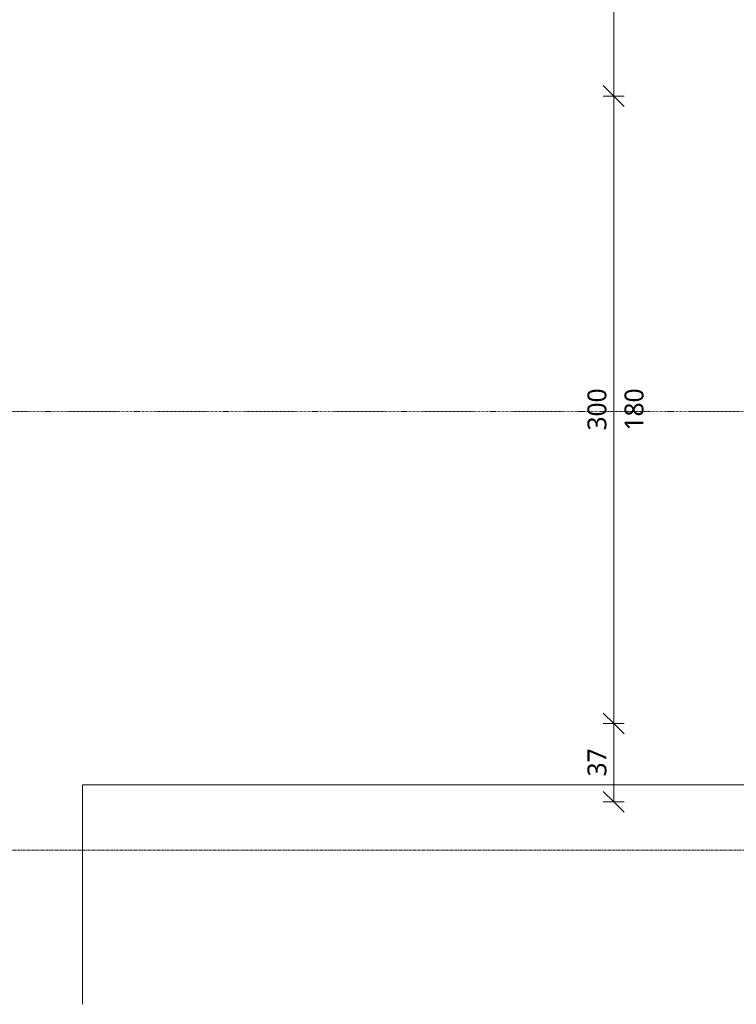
# Model space of a CAD drawing. Header units: millimetres. Extents: x -21522 to 77796, y -25697 to 15217.
# Tile 2 of 256: x -8622 to -5196, y -25497 to -20789. Entities that reach past the tile are written whole.
import ezdxf

# ---------------------------------------------------------------- set-up
doc = ezdxf.new("R2010")
doc.units = ezdxf.units.MM
doc.linetypes.add('Ligne de quadrillage', pattern=[22.225, 12.7, -3.175, 3.175, -3.175])
doc.linetypes.add('Tiret point', pattern=[6.25, 2.5, -1.875, 0, -1.875])
for name, color, linetype, lineweight in [('A-ANNO-DIMS', 211, 'Continuous', 9), ('A-ANNO-DIMS-50', 211, 'Continuous', 9), ('C-TOPO-SDVS', 7, 'Continuous', 13), ('G-ANNO-SYMB', 111, 'Continuous', 9), ('S-GRID', 1, 'Continuous', 9)]:
    doc.layers.add(name, color=color, linetype=linetype, lineweight=lineweight)
doc.styles.add('Trebuchet MS_1', font='trebuc.ttf', dxfattribs={"height": 90})
doc.dimstyles.new('Cotes50e_Intérieur_Ht', dxfattribs={"dimscale": 304.8, "dimtxt": 92.785582, "dimasz": 0.328084, "dimexe": 0.164042, "dimexo": 0.0625, "dimgap": 0.032808, "dimtad": 1, "dimdec": 0, "dimlfac": 0.1, "dimzin": 0, "dimdsep": 46, "dimtxsty": 'Trebuchet MS_1', "dimblk1": 'OBLIQUE', "dimblk2": 'OBLIQUE', "dimsah": 1, "dimcen": 0.09, "dimdle": 0.164042, "dimazin": 0, "dimtfac": 1, "dimtdec": 4, "dimtix": 1, "dimtmove": 0, "dimatfit": 3, "dimfxl": 0.164042, "dimfxlon": 1, "dimtvp": 1, "dimtolj": 1, "dimtzin": 0, "dimarcsym": 2})

# ---------------------------------------------------------------- blocks, each defined once
blk = doc.blocks.new('DIMBLOCK133-00_RDC_50e Copie 1')
at = {"layer": 'A-ANNO-DIMS-50'}
for p, q in [((-5782, -24154.1), (-5832, -24104.1)), ((-5782, -24154.1), (-5832, -24154.1)), ((-5782, -24528.7), (-5782, -24154.1)), ((-5782, -24154.1), (-5732, -24204.1)), ((-5782, -24154.1), (-5732, -24154.1)), ((-5782, -24528.7), (-5832, -24478.7)), ((-5782, -24528.7), (-5832, -24528.7)), ((-5782, -24528.7), (-5732, -24578.7)), ((-5782, -24528.7), (-5732, -24528.7))]:
    blk.add_line(p, q, dxfattribs=at)
at = {"layer": 'A-ANNO-DIMS-50', "color": 0, "insert": (-5907.2, -24407.4), "char_height": 90, "width": 158.522, "attachment_point": 1, "rotation": 90, "line_spacing_factor": 1.048425, "style": 'Trebuchet MS_1'}
blk.add_mtext('37', dxfattribs=at)
blk = doc.blocks.new('_Oblique')
at = {"color": 0, "linetype": 'ByBlock', "lineweight": -2}
blk.add_line((-0.5, -0.5), (0.5, 0.5), dxfattribs=at)
blk = doc.blocks.new('DIMBLOCK134-00_RDC_50e Copie 1')
at = {"layer": 'A-ANNO-DIMS-50'}
for p, q in [((-5782, -21154.1), (-5832, -21104.1)), ((-5782, -21154.1), (-5832, -21154.1)), ((-5782, -24154.1), (-5782, -21154.1)), ((-5782, -21154.1), (-5732, -21204.1)), ((-5782, -21154.1), (-5732, -21154.1)), ((-5782, -24154.1), (-5832, -24104.1)), ((-5782, -24154.1), (-5832, -24154.1)), ((-5782, -24154.1), (-5732, -24204.1)), ((-5782, -24154.1), (-5732, -24154.1))]:
    blk.add_line(p, q, dxfattribs=at)
at = {"layer": 'A-ANNO-DIMS-50', "color": 0, "char_height": 90, "width": 237.783, "attachment_point": 1, "rotation": 90, "line_spacing_factor": 1.048425, "style": 'Trebuchet MS_1'}
for s, insert in [('300', (-5907.2, -22753.2)), ('180', (-5729.9, -22753.2))]:
    blk.add_mtext(s, dxfattribs=dict(at, insert=insert))
blk = doc.blocks.new('DIMBLOCK135-00_RDC_50e Copie 1')
at = {"layer": 'A-ANNO-DIMS-50'}
for p, q in [((-5782, -17826.4), (-5832, -17776.4)), ((-5782, -17826.4), (-5832, -17826.4)), ((-5782, -21154.1), (-5782, -17826.4)), ((-5782, -17826.4), (-5732, -17876.4)), ((-5782, -17826.4), (-5732, -17826.4)), ((-5782, -21154.1), (-5832, -21104.1)), ((-5782, -21154.1), (-5832, -21154.1)), ((-5782, -21154.1), (-5732, -21204.1)), ((-5782, -21154.1), (-5732, -21154.1))]:
    blk.add_line(p, q, dxfattribs=at)
at = {"layer": 'A-ANNO-DIMS-50', "color": 0, "insert": (-5907.2, -19589.3), "char_height": 90, "width": 237.783, "attachment_point": 1, "rotation": 90, "line_spacing_factor": 1.048425, "style": 'Trebuchet MS_1'}
blk.add_mtext('333', dxfattribs=at)

msp = doc.modelspace()

# ---------------------------------------------------------------- linework, layer by layer
at = {"layer": 'C-TOPO-SDVS'}
for p, q in [((-8321.6, -24446.7), (-8321.6, -24960.4)), ((-7788.4, -24446.7), (-8321.6, -24446.7)), ((-7788.4, -24446.7), (-1828.7, -24446.7)), ((-8321.6, -24960.4), (-8321.6, -25496.8))]:
    msp.add_line(p, q, dxfattribs=at)
at = {"layer": 'G-ANNO-SYMB', "linetype": 'Tiret point'}
msp.add_line((25455.8, -22663.1), (-15021.2, -22663.1), dxfattribs=at)
at = {"layer": 'S-GRID', "linetype": 'Ligne de quadrillage'}
msp.add_line((24853.2, -24759.2), (-13724, -24759.2), dxfattribs=at)

# ---------------------------------------------------------------- dimensions: what is measured, and where the dimension line sits
at = {"layer": 'A-ANNO-DIMS'}
for base, p1, p2, override, picture, middle in [((-5782, -17826.4), (-5732, -21154.1), (-5732, -17826.4), {"dimpost": '<>', "dimfxl": 3327.673689}, 'DIMBLOCK135-00_RDC_50e Copie 1', (-5837.8, -19490.2)), ((-5782, -24154.1), (-5732, -24528.7), (-5732, -24154.1), {"dimpost": '<>', "dimfxl": 374.584214}, 'DIMBLOCK133-00_RDC_50e Copie 1', (-5837.8, -24341.4))]:
    dim = msp.add_linear_dim(base=base, p1=p1, p2=p2, angle=90, dimstyle='Cotes50e_Intérieur_Ht', override=override, dxfattribs=at)
    dim.commit()
    dim.dimension.update_dxf_attribs({"geometry": picture, "text_midpoint": middle})
dim = msp.add_linear_dim(base=(-5782, -21154.1), p1=(-5732, -24154.1), p2=(-5732, -21154.1), angle=90, text='<>\\X180', dimstyle='Cotes50e_Intérieur_Ht', override={"dimpost": '<>', "dimfxl": 3000}, dxfattribs=at)
dim.commit()
dim.dimension.update_dxf_attribs({"geometry": 'DIMBLOCK134-00_RDC_50e Copie 1', "text_midpoint": (-5782, -22654.1)})

doc.saveas('drawing.dxf')
